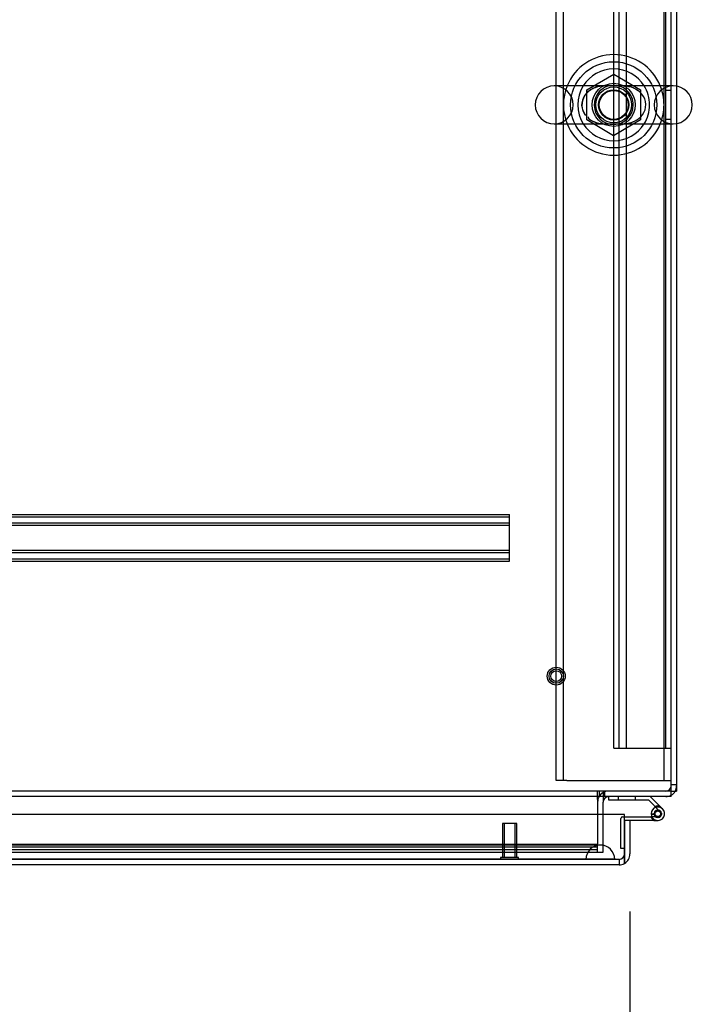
# Model space of a CAD drawing. Header units: inches. Extents: x 1 to 359, y -2 to 239.
# Tile 73 of 99: x 135 to 147, y 192 to 209. Entities that reach past the tile are written whole.
import ezdxf
from ezdxf.enums import TextEntityAlignment as Align
from ezdxf.lldxf.tags import DXFTag

# ---------------------------------------------------------------- set-up
doc = ezdxf.new("R2010")
doc.units = ezdxf.units.IN
doc.header["$MEASUREMENT"] = 0
for name, color, linetype in [('COM50677-1', 7, 'Continuous'), ('COM53964-2', 7, 'Continuous'), ('COM54746-60', 7, 'Continuous'), ('COM70215', 7, 'Continuous'), ('COM70220', 7, 'Continuous'), ('COM71196-6', 7, 'Continuous'), ('COM71197-1', 7, 'Continuous'), ('COM71302-1', 7, 'Continuous'), ('COM71303-1', 7, 'Continuous'), ('Default', 7, 'Continuous'), ('NTS18024', 7, 'Continuous'), ('SCS86414', 7, 'Continuous'), ('STD26258', 7, 'Continuous'), ('WAF25377', 7, 'Continuous'), ('WAM254785', 7, 'Continuous')]:
    doc.layers.add(name, color=color, linetype=linetype)
doc.styles.add('SEACAD_Times_New_Roman', font='times.ttf')
tags = doc.linetypes.add('HIDDEN2', pattern=[0.1875, 0.125, -0.0625]).pattern_tags.tags
tags[6:7] = [DXFTag(74, 4), DXFTag(75, 0), DXFTag(340, '0'), DXFTag(46, 0.0), DXFTag(50, 0.0), DXFTag(44, 0.0), DXFTag(45, 0.0)]
tags[4:5] = [DXFTag(74, 4), DXFTag(75, 0), DXFTag(340, '0'), DXFTag(46, 0.0), DXFTag(50, 0.0), DXFTag(44, 0.0), DXFTag(45, 0.0)]
doc.dimstyles.new('HAMMOND_(STH_-_540x360)', dxfattribs={"dimtxt": 2, "dimasz": 2.5, "dimexe": 1, "dimexo": 1, "dimgap": 0.5, "dimtad": 0, "dimtih": 1, "dimtoh": 1, "dimzin": 0, "dimdsep": 46, "dimtxsty": 'SEACAD_Times_New_Roman', "dimblk1": '_SE_FILLED', "dimblk2": '_SE_FILLED', "dimsah": 1, "dimcen": 1, "dimadec": 0, "dimazin": 0, "dimtfac": 0.8, "dimtofl": 0, "dimtmove": 0, "dimatfit": 3, "dimfxl": 1, "dimtolj": 1, "dimtzin": 0, "dimarcsym": 0})

# ---------------------------------------------------------------- blocks, each defined once
blk = doc.blocks.new('SE3')
at = {"layer": 'COM50677-1', "color": 7, "linetype": 'HIDDEN2'}
for p, q in [((144.78, 196.002), (144.78, 219.502)), ((144.905, 196.002), (144.905, 219.502)), ((146.655, 196.002), (146.655, 219.502)), ((144.965, 196.002), (144.78, 196.002)), ((144.965, 196.002), (146.595, 196.002)), ((146.595, 196.002), (146.78, 196.002))]:
    blk.add_line(p, q, dxfattribs=at)
at = {"layer": 'COM53964-2', "color": 7, "linetype": 'HIDDEN2'}
for p, q in [((145.78, 196.565), (145.78, 218.94)), ((145.875, 196.565), (145.875, 218.94)), ((146.001, 196.565), (146.001, 218.94)), ((146.685, 196.565), (146.685, 218.94)), ((146.78, 208.002), (146.685, 208.002)), ((146.685, 207.502), (146.78, 207.502)), ((145.78, 196.565), (145.918, 196.565)), ((145.918, 196.565), (146.642, 196.565)), ((146.642, 196.565), (146.78, 196.565))]:
    blk.add_line(p, q, dxfattribs=at)
at = {"layer": 'COM54746-60', "color": 7, "linetype": 'Continuous'}
for p, q in [((145.696, 195.66), (145.696, 195.722)), ((146.39, 195.66), (145.696, 195.66)), ((146.585, 195.465), (146.39, 195.66)), ((146.416, 195.722), (146.627, 195.51)), ((146.431, 195.424), (146.493, 195.424)), ((145.968, 195.369), (146.425, 195.369)), ((146.481, 195.307), (145.968, 195.307)), ((145.968, 195.307), (145.968, 195.305)), ((146.445, 195.369), (146.425, 195.369)), ((146.481, 195.307), (146.548, 195.307)), ((145.968, 194.819), (145.968, 194.819))]:
    blk.add_line(p, q, dxfattribs=at)
at = {"layer": 'COM54746-60', "color": 7, "linetype": 'HIDDEN2'}
for p, q in [((145.857, 195.722), (145.857, 195.66)), ((146.161, 195.66), (146.161, 195.722)), ((146.432, 195.413), (146.494, 195.419)), ((146.486, 195.411), (146.486, 195.436)), ((146.536, 195.486), (146.561, 195.486)), ((146.611, 195.436), (146.611, 195.411)), ((145.906, 194.819), (145.906, 195.344)), ((145.931, 195.369), (145.968, 195.369)), ((146.548, 195.369), (146.445, 195.369)), ((146.561, 195.361), (146.536, 195.361)), ((145.968, 194.819), (145.906, 194.819))]:
    blk.add_line(p, q, dxfattribs=at)
at = {"layer": 'COM54746-60', "color": 7, "linetype": 'Continuous'}
blk.add_circle((146.548, 195.424), 0.05, dxfattribs=at)
at = {"layer": 'COM54746-60', "color": 7, "linetype": 'HIDDEN2'}
for centre, radius, start, end in [((146.548, 195.424), 0.135, 75.0294, 111.0142), ((146.536, 195.436), 0.05, 90, 180), ((146.536, 195.411), 0.05, 180, 270), ((146.548, 195.424), 0.117, 47.608, 107.0274), ((146.561, 195.436), 0.05, 0, 90), ((146.561, 195.411), 0.05, 270, 0), ((145.931, 195.344), 0.025, 90, 180)]:
    blk.add_arc(centre, radius, start, end, dxfattribs=at)
at = {"layer": 'COM54746-60', "color": 7, "linetype": 'Continuous'}
for radius, start, end in [(0.117, 107.0274, 180), (0.117, 180, 47.608), (0.055, 48.8041, 180), (0.055, 180, 48.8041), (0.135, 204.0421, 240.0736)]:
    blk.add_arc((146.548, 195.424), radius, start, end, dxfattribs=at)
at = {"layer": 'COM70215', "color": 7, "linetype": 'HIDDEN2'}
for p, q in [((124.469, 200.63), (143.969, 200.63)), ((124.469, 200.59), (143.969, 200.59)), ((143.969, 200.587), (143.969, 200.63)), ((143.969, 199.86), (143.969, 200.587)), ((124.469, 200.482), (143.969, 200.482)), ((124.469, 200.442), (143.969, 200.442)), ((124.469, 200.005), (143.969, 200.005)), ((124.469, 199.965), (143.969, 199.965)), ((124.469, 199.857), (143.969, 199.857)), ((143.969, 199.817), (143.969, 199.86)), ((124.469, 199.817), (143.969, 199.817))]:
    blk.add_line(p, q, dxfattribs=at)
at = {"layer": 'COM70220', "color": 7, "linetype": 'HIDDEN2'}
for p, q in [((145.297, 194.88), (124.829, 194.88)), ((145.547, 194.88), (145.297, 194.88)), ((145.297, 194.634), (124.829, 194.634)), ((145.297, 194.632), (124.829, 194.632)), ((145.297, 194.631), (124.829, 194.631)), ((145.547, 194.634), (145.297, 194.634)), ((145.796, 194.632), (145.297, 194.632)), ((145.796, 194.631), (145.297, 194.631)), ((145.298, 194.632), (145.547, 194.634)), ((145.298, 194.631), (145.298, 194.632)), ((145.547, 194.634), (145.796, 194.632)), ((145.796, 194.632), (145.796, 194.631))]:
    blk.add_line(p, q, dxfattribs=at)
blk.add_arc((145.547, 194.63), 0.25, 0, 180, dxfattribs=at)
at = {"layer": 'COM71196-6', "color": 7, "linetype": 'Continuous'}
for p, q in [((145.968, 195.41), (124.158, 195.41)), ((145.968, 194.725), (145.968, 195.41)), ((146.063, 195.305), (145.968, 195.305)), ((145.968, 195.305), (145.968, 194.725)), ((146.063, 195.305), (146.063, 194.725)), ((145.968, 194.56), (145.968, 194.725)), ((145.968, 194.725), (145.968, 194.56)), ((145.873, 194.535), (124.253, 194.535))]:
    blk.add_line(p, q, dxfattribs=at)
at = {"layer": 'COM71196-6', "color": 7, "linetype": 'HIDDEN2'}
for q in [(124.253, 194.63), (145.873, 194.535)]:
    blk.add_line((145.873, 194.63), q, dxfattribs=at)
blk.add_arc((145.873, 194.725), 0.095, 270, 0, dxfattribs=at)
at = {"layer": 'COM71196-6', "color": 7, "linetype": 'Continuous'}
for start, end in [(300, 0), (270, 300)]:
    blk.add_arc((145.873, 194.725), 0.19, start, end, dxfattribs=at)
at = {"layer": 'COM71196-6', "color": 7, "linetype": 'HIDDEN2'}
blk.add_ellipse((145.873, 194.725), major_axis=(0, 0.095), ratio=0.999171, start_param=3.141593, end_param=4.712389, dxfattribs=at)
at = {"layer": 'COM71196-6', "color": 7, "linetype": 'Continuous'}
blk.add_ellipse((145.873, 194.725), major_axis=(0, 0.19), ratio=0.999171, start_param=3.141593, end_param=3.665191, dxfattribs=at)
at = {"layer": 'COM71197-1', "color": 7, "linetype": 'Continuous'}
for p, q in [((146.875, 219.687), (146.875, 208.078)), ((146.875, 207.426), (146.875, 195.817)), ((146.78, 195.817), (146.875, 195.817)), ((145.595, 195.41), (145.595, 195.627))]:
    blk.add_line(p, q, dxfattribs=at)
at = {"layer": 'COM71197-1', "color": 7, "linetype": 'HIDDEN2'}
for p, q in [((146.875, 208.078), (146.875, 207.426)), ((146.875, 195.927), (146.78, 195.927)), ((145.595, 194.755), (145.595, 195.41)), ((145.5, 194.755), (145.595, 194.755))]:
    blk.add_line(p, q, dxfattribs=at)
for centre, radius, start, end in [((146.685, 195.912), 0.095, 270, 0), ((146.685, 195.912), 0.19, 330, 0), ((145.69, 195.627), 0.19, 90, 150), ((146.685, 195.912), 0.19, 270, 300)]:
    blk.add_arc(centre, radius, start, end, dxfattribs=at)
at = {"layer": 'COM71197-1', "color": 7, "linetype": 'Continuous'}
for centre, radius, start, end in [((146.685, 195.912), 0.19, 300, 330), ((145.69, 195.627), 0.19, 150, 180), ((145.69, 195.627), 0.095, 90, 180)]:
    blk.add_arc(centre, radius, start, end, dxfattribs=at)
at = {"layer": 'COM71302-1', "color": 7, "linetype": 'Continuous'}
for p, q in [((146.78, 208.083), (146.78, 219.639)), ((146.78, 195.865), (146.78, 207.421)), ((146.78, 195.722), (146.78, 195.865)), ((146.78, 195.722), (98.91, 195.722)), ((145.5, 195.674), (145.5, 195.722)), ((145.5, 195.674), (145.5, 195.41))]:
    blk.add_line(p, q, dxfattribs=at)
at = {"layer": 'COM71302-1', "color": 7, "linetype": 'HIDDEN2'}
for p, q in [((146.78, 207.421), (146.78, 208.083)), ((146.78, 195.817), (98.91, 195.817)), ((145.5, 195.722), (145.5, 195.817)), ((145.53, 195.722), (145.53, 195.817)), ((145.5, 195.41), (145.5, 194.898)), ((145.5, 194.891), (124.712, 194.891)), ((145.5, 194.891), (145.5, 194.898)), ((145.5, 194.797), (145.5, 194.891)), ((124.462, 194.755), (145.5, 194.755)), ((124.463, 194.85), (145.5, 194.85)), ((145.5, 194.797), (124.712, 194.797)), ((145.5, 194.757), (145.5, 194.797)), ((145.5, 194.755), (145.5, 194.757))]:
    blk.add_line(p, q, dxfattribs=at)
blk.add_circle((145.78, 207.752), 0.375, dxfattribs=at)
at = {"layer": 'COM71303-1', "color": 7, "linetype": 'HIDDEN2'}
for p, q in [((145.595, 195.817), (145.595, 195.627)), ((145.625, 195.722), (145.625, 195.817)), ((125.345, 194.755), (145.5, 194.755))]:
    blk.add_line(p, q, dxfattribs=at)
at = {"layer": 'NTS18024', "color": 7, "linetype": 'HIDDEN2'}
for p, q in [((145.315, 208.015), (145.78, 208.287)), ((145.78, 208.287), (146.245, 208.015)), ((145.315, 207.489), (145.315, 208.015)), ((146.245, 208.015), (146.245, 207.489)), ((145.776, 207.214), (145.315, 207.489)), ((146.245, 207.489), (145.776, 207.214))]:
    blk.add_line(p, q, dxfattribs=at)
for radius in [0.312, 0.263]:
    blk.add_circle((145.78, 207.752), radius, dxfattribs=at)
at = {"layer": 'SCS86414', "color": 7, "linetype": 'Continuous'}
for p, q in [((146.816, 208.083), (144.745, 208.083)), ((144.745, 207.421), (146.816, 207.421))]:
    blk.add_line(p, q, dxfattribs=at)
at = {"layer": 'SCS86414', "color": 7, "linetype": 'HIDDEN2'}
blk.add_line((145.345, 207.524), (145.328, 207.542), dxfattribs=at)
for radius in [0.312, 0.252]:
    blk.add_circle((145.78, 207.752), radius, dxfattribs=at)
at = {"layer": 'SCS86414', "color": 7, "linetype": 'Continuous'}
for centre, radius, start, end in [((145.78, 207.752), 0.625, 32.0055, 147.9945), ((144.745, 207.752), 0.331, 90, 270), ((146.816, 207.752), 0.331, 270, 90), ((145.78, 207.752), 0.625, 212.0055, 327.9945)]:
    blk.add_arc(centre, radius, start, end, dxfattribs=at)
at = {"layer": 'SCS86414', "color": 7, "linetype": 'HIDDEN2'}
for centre, radius, start, end in [((144.745, 207.752), 0.331, 270, 90), ((145.78, 207.752), 0.625, 147.9945, 212.0055), ((145.78, 207.752), 0.625, 0, 32.0055), ((146.816, 207.752), 0.331, 90, 270), ((145.78, 207.752), 0.625, 327.9945, 0)]:
    blk.add_arc(centre, radius, start, end, dxfattribs=at)
for points, knots in [([(145.333, 207.522), (145.363, 207.497), (145.397, 207.477), (145.486, 207.439), (145.544, 207.428), (145.633, 207.421), (145.663, 207.421), (145.725, 207.421), (145.757, 207.421), (145.853, 207.421), (145.916, 207.419), (146.033, 207.431), (146.09, 207.444), (146.197, 207.494), (146.246, 207.531), (146.319, 207.632), (146.34, 207.696), (146.336, 207.826), (146.311, 207.888), (146.233, 207.985), (146.182, 208.019), (146.074, 208.065), (146.017, 208.076), (145.898, 208.085), (145.835, 208.083), (145.738, 208.083), (145.706, 208.083), (145.644, 208.083), (145.614, 208.082), (145.525, 208.073), (145.469, 208.059), (145.362, 208.009), (145.313, 207.971), (145.241, 207.87), (145.22, 207.806), (145.225, 207.677), (145.251, 207.614), (145.29, 207.566)], [0.021148, 0.021148, 0.021148, 0.021148, 0.0625, 0.0625, 0.125, 0.125, 0.15625, 0.15625, 0.1875, 0.1875, 0.25, 0.25, 0.3125, 0.3125, 0.375, 0.375, 0.4375, 0.4375, 0.5, 0.5, 0.5625, 0.5625, 0.625, 0.625, 0.6875, 0.6875, 0.71875, 0.71875, 0.75, 0.75, 0.8125, 0.8125, 0.875, 0.875, 0.9375, 0.9375, 1, 1, 1, 1]), ([(145.27, 207.607), (145.249, 207.645), (145.236, 207.689), (145.23, 207.799), (145.248, 207.865), (145.316, 207.971), (145.363, 208.011), (145.44, 208.052), (145.467, 208.062), (145.522, 208.078), (145.551, 208.083), (145.583, 208.087), (145.586, 208.087), (145.59, 208.087)], [0.0193993, 0.0193993, 0.0193993, 0.0193993, 0.0625, 0.0625, 0.125, 0.125, 0.1875, 0.1875, 0.21875, 0.21875, 0.25, 0.25, 0.2538552, 0.2538552, 0.2538552, 0.2538552]), ([(145.991, 208.085), (146.035, 208.08), (146.076, 208.069), (146.144, 208.041), (146.17, 208.026), (146.194, 208.008)], [0.38985363, 0.38985363, 0.38985363, 0.38985363, 0.4375, 0.4375, 0.46893232, 0.46893232, 0.46893232, 0.46893232]), ([(145.571, 207.419), (145.527, 207.424), (145.485, 207.434), (145.426, 207.459), (145.409, 207.468), (145.393, 207.478)], [0.88966385, 0.88966385, 0.88966385, 0.88966385, 0.9375, 0.9375, 0.95813352, 0.95813352, 0.95813352, 0.95813352]), ([(146.188, 207.491), (146.175, 207.482), (146.161, 207.474), (146.098, 207.44), (146.045, 207.425), (145.99, 207.419)], [0.67053544, 0.67053544, 0.67053544, 0.67053544, 0.6875, 0.6875, 0.74722968, 0.74722968, 0.74722968, 0.74722968])]:
    blk.add_open_spline(points, degree=3, knots=knots, dxfattribs=at)
blk.add_open_spline([(145.355, 207.505), (145.352, 207.507), (145.349, 207.51), (145.346, 207.512)], degree=3, dxfattribs=at)
at = {"layer": 'STD26258', "color": 7, "linetype": 'HIDDEN2'}
for p, q in [((144.093, 195.255), (143.843, 195.255)), ((143.843, 195.255), (143.843, 194.661)), ((143.874, 195.255), (143.874, 194.661)), ((144.063, 195.255), (144.063, 194.661)), ((144.093, 194.661), (144.093, 195.255)), ((144.125, 194.661), (143.812, 194.661)), ((143.812, 194.661), (143.812, 194.63)), ((144.125, 194.63), (144.125, 194.661))]:
    blk.add_line(p, q, dxfattribs=at)
for radius in [0.156, 0.125, 0.0944]:
    blk.add_circle((144.78, 197.817), radius, dxfattribs=at)
at = {"layer": 'WAF25377', "color": 7, "linetype": 'Continuous'}
for start, end in [(22.2452, 157.7548), (202.2452, 337.7548)]:
    blk.add_arc((145.78, 207.752), 0.875, start, end, dxfattribs=at)
at = {"layer": 'WAF25377', "color": 7, "linetype": 'HIDDEN2'}
for radius, start, end in [(0.875, 157.7548, 202.2452), (0.34, 92.9521, 0), (0.34, 0, 90.2703), (0.875, 0, 22.2452), (0.875, 337.7548, 0)]:
    blk.add_arc((145.78, 207.752), radius, start, end, dxfattribs=at)
at = {"layer": 'WAM254785', "color": 7, "linetype": 'HIDDEN2'}
for radius in [0.75, 0.312]:
    blk.add_circle((145.78, 207.752), radius, dxfattribs=at)
blk = doc.blocks.new('DMBLK10')
at = {"layer": 'Default', "linetype": 'Continuous', "transparency": 16777216}
for points in [[(126.563, 187.876), (126.563, 188.709), (124.063, 188.293)], [(143.563, 187.876), (146.063, 188.293), (143.563, 188.709)]]:
    blk.add_hatch(color=7, dxfattribs=at).paths.add_polyline_path(points)
at = {"layer": 'Default', "color": 7, "linetype": 'Continuous', "transparency": 16777216}
for p, q in [((124.063, 193.725), (124.063, 187.293)), ((146.063, 193.725), (146.063, 187.293)), ((130.169, 188.293), (124.063, 188.293)), ((146.063, 188.293), (139.958, 188.293))]:
    blk.add_line(p, q, dxfattribs=at)
at = {"layer": 'Default', "color": 7, "linetype": 'Continuous', "transparency": 16777216, "style": 'SEACAD_Times_New_Roman'}
for s, p in [('22.00', (131.651, 189.293)), ('DOOR', (130.869, 186.293))]:
    blk.add_text(s, height=2, dxfattribs=at).set_placement(p, align=Align.TOP_LEFT)
blk = doc.blocks.new('_SE_FILLED')
at = {"color": 0}
blk.add_line((0, 0), (-1, 0), dxfattribs=at)
blk.add_solid([(0, 0), (-1, -0.1665), (-1, 0.1665), (0, 0)], dxfattribs=at)

msp = doc.modelspace()

# ---------------------------------------------------------------- block references
at = {"layer": 'Default'}
msp.add_blockref('SE3', (0, 0), dxfattribs=at)

# ---------------------------------------------------------------- dimensions: what is measured, and where the dimension line sits
at = {"layer": 'Default', "color": 7, "linetype": 'Continuous'}
dim = msp.add_linear_dim(base=(124.063, 188.293), p1=(146.063, 194.725), p2=(124.063, 194.725), text='\\A1;<>\\PDOOR', dimstyle='HAMMOND_(STH_-_540x360)', dxfattribs=at)
dim.commit()
dim.dimension.update_dxf_attribs({"geometry": 'DMBLK10', "text_midpoint": (135.063, 188.293), "dimtype": 160})

doc.saveas('drawing.dxf')
